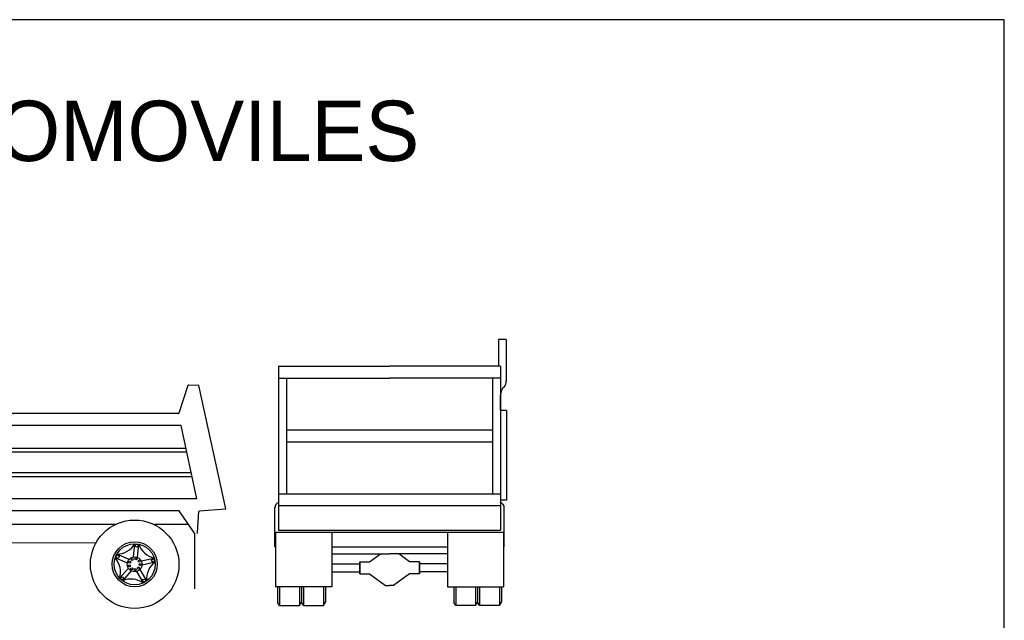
# Model space of a CAD drawing. Extents: x 149 to 250, y -977 to -912.
# Tile 156 of 156: x 230.03 to 241.44, y -919.37 to -912.4. Entities that reach past the tile are written whole.
import ezdxf

# ---------------------------------------------------------------- set-up
doc = ezdxf.new("R2010")
doc.units = 0
doc.header["$MEASUREMENT"] = 0
doc.layers.get('0').update_dxf_attribs({"linetype": 'CONTINUOUS'})
doc.layers.get('Defpoints').update_dxf_attribs({"linetype": 'CONTINUOUS'})
doc.layers.add('TEXTO', color=5, linetype='CONTINUOUS')

# ---------------------------------------------------------------- blocks, each defined once
blk = doc.blocks.new('LATCH')
for p, q in [((2.49, 24.17), (2.49, 20.17)), ((5.02, 24.17), (2.49, 24.17)), ((2.49, 20.17), (5.02, 20.17)), ((5.02, 20.17), (5.02, 24.17))]:
    blk.add_line(p, q)
blk.add_circle((3.81, 19.08), 0.545)
blk = doc.blocks.new('CAMION3')
for p, q in [((-0.359, 2.778), (-0.359, 3.085)), ((-0.267, 3.085), (-0.359, 3.085)), ((-0.267, 2.778), (-0.267, 3.085)), ((-0.58, 2.776), (0.071, 2.776)), ((-0.58, 2.655), (-0.58, 2.776)), ((0.071, 2.776), (0.071, 2.261)), ((-0.14, 2.573), (-0.58, 2.655)), ((-1.143, 2.525), (-0.359, 2.525)), ((-0.359, 2.527), (-0.359, 2.616)), ((-0.359, 2.525), (-0.267, 2.523)), ((-0.267, 2.525), (-0.267, 2.599)), ((-0.067, 2.123), (-0.14, 2.573)), ((2.267, 2.588), (2.163, 2.265)), ((2.395, 2.587), (2.273, 2.592)), ((2.705, 1.156), (2.395, 2.587)), ((-1.223, 2.479), (-1.476, 1.964)), ((-1.147, 2.48), (-1.333, 2.086)), ((-1.147, 2.48), (-0.22, 2.48)), ((-1.135, 2.449), (-1.135, 2.461)), ((-1.109, 2.461), (-1.135, 2.461)), ((-1.002, 2.383), (-1.135, 2.449)), ((-1.109, 2.449), (-1.135, 2.449)), ((-1.109, 2.449), (-1.109, 2.461)), ((-0.997, 2.393), (-1.109, 2.449)), ((-1.074, 2.434), (-1.04, 2.434)), ((-1.053, 2.421), (-1.023, 2.449)), ((-1.042, 2.416), (-1.006, 2.449)), ((-1.037, 2.419), (-1.037, 2.414)), ((-1.037, 2.401), (-1.037, 2.009)), ((-1.006, 2.461), (-1.023, 2.461)), ((-1.023, 2.449), (-1.023, 2.461)), ((-1.006, 2.449), (-1.023, 2.449)), ((-1.021, 2.434), (-0.56, 2.434)), ((-1.006, 2.449), (-1.006, 2.461)), ((-0.979, 2.402), (-0.968, 2.402)), ((-0.447, 0.964), (-0.447, 2.48)), ((-0.216, 2.457), (-0.216, 2.262)), ((-1.136, 2.394), (-1.278, 2.096)), ((-1.002, 2.379), (-1.002, 2.035)), ((-0.956, 2.391), (-0.956, 2.023)), ((-0.491, 2.365), (-0.491, 2.066)), ((-0.216, 2.262), (-0.216, 1.228)), ((2.157, 2.261), (0.071, 2.261)), ((-1.333, 2.086), (-1.333, 1.195)), ((-0.067, 2.123), (-0.067, 1.134)), ((0.071, 2.123), (0.071, 1.271)), ((0.245, 2.123), (0.071, 2.123)), ((2.187, 2.123), (0.245, 2.123)), ((2.371, 1.271), (2.187, 2.123)), ((-1.216, 1.997), (-1.066, 1.997)), ((-1, 2.025), (-1.193, 1.945)), ((-1.193, 1.945), (-1.193, 1.933)), ((-1.163, 1.945), (-1.193, 1.945)), ((-0.992, 2.016), (-1.163, 1.945)), ((-1.163, 1.945), (-1.163, 1.933)), ((-1.051, 1.991), (-1.009, 1.945)), ((-1.04, 1.996), (-0.993, 1.945)), ((-1.036, 1.997), (-0.56, 1.997)), ((-1.009, 1.945), (-1.009, 1.933)), ((-0.993, 1.945), (-1.009, 1.945)), ((-0.993, 1.945), (-0.993, 1.933)), ((-0.979, 2.012), (-0.968, 2.012)), ((-1.906, 1.27), (-1.906, 1.85)), ((-1.163, 1.933), (-1.193, 1.933)), ((-0.993, 1.933), (-1.009, 1.933)), ((0.071, 1.862), (2.244, 1.862)), ((0.071, 1.816), (2.253, 1.816)), ((-2.65, 1.537), (-2.688, 0.861)), ((-2.627, 1.525), (-2.649, 1.149)), ((0.071, 1.578), (2.305, 1.578)), ((0.071, 1.532), (2.315, 1.532)), ((-2.179, 1.257), (-2.206, 1.255)), ((-2.151, 1.26), (-2.179, 1.257)), ((-2.119, 1.262), (-2.151, 1.26)), ((-2.083, 1.265), (-2.119, 1.262)), ((-2.041, 1.266), (-2.083, 1.265)), ((-1.994, 1.268), (-2.041, 1.266)), ((-1.939, 1.268), (-1.994, 1.268)), ((-1.876, 1.268), (-1.939, 1.268)), ((2.371, 1.271), (0.071, 1.271)), ((-2.321, 1.24), (-2.342, 1.237)), ((-2.3, 1.243), (-2.321, 1.24)), ((-2.278, 1.246), (-2.3, 1.243)), ((-2.255, 1.249), (-2.278, 1.246)), ((-2.231, 1.252), (-2.255, 1.249)), ((-2.206, 1.255), (-2.231, 1.252)), ((-1.104, 0.965), (-1.333, 1.195)), ((-0.216, 1.228), (-0.216, 0.975)), ((2.4, 1.132), (2.705, 1.156)), ((2.166, 1.134), (-0.067, 1.134)), ((-0.044, 1.134), (-0.044, 0.975)), ((2.345, 0.874), (2.166, 1.134)), ((2.377, 0.88), (2.395, 1.127)), ((-1.104, 0.965), (-0.447, 0.964)), ((-0.05, 0.975), (-0.447, 0.975)), ((1.425, 0.975), (-0.067, 0.975)), ((2.276, 0.975), (1.875, 0.975)), ((-2.688, 0.861), (-2.454, 0.861)), ((-2.688, 0.838), (-2.688, 0.631)), ((-2.688, 0.838), (-2.466, 0.838)), ((-1.229, 0.541), (-1.229, 0.896)), ((-1.229, 0.896), (-0.311, 0.895)), ((-0.311, 0.817), (-1.229, 0.817)), ((-0.311, 0.895), (-0.311, 0.541)), ((2.345, 0.874), (2.345, 0.228)), ((-1.963, 0.556), (-2.02, 0.731)), ((-2.002, 0.69), (-2.016, 0.733)), ((-1.967, 0.702), (-2.002, 0.69)), ((-1.967, 0.702), (-1.981, 0.745)), ((-1.919, 0.571), (-1.977, 0.746)), ((-1.365, 0.706), (-1.365, 0.56)), ((-1.319, 0.706), (-1.319, 0.56)), ((-0.311, 0.771), (-1.229, 0.771)), ((-0.311, 0.765), (1.201, 0.763)), ((1.636, 0.598), (1.652, 0.751)), ((1.682, 0.594), (1.698, 0.746)), ((-2.665, 0.608), (-2.58, 0.608)), ((-1.896, 0.563), (-1.747, 0.672)), ((-1.869, 0.526), (-1.72, 0.634)), ((-1.781, 0.641), (-1.744, 0.668)), ((-1.759, 0.612), (-1.781, 0.641)), ((-1.759, 0.612), (-1.722, 0.638)), ((-0.311, 0.587), (-1.229, 0.587)), ((1.565, 0.526), (1.424, 0.589)), ((1.584, 0.568), (1.443, 0.631)), ((1.726, 0.553), (1.877, 0.585)), ((-1.977, 0.536), (-2.162, 0.536)), ((-2.117, 0.531), (-2.162, 0.531)), ((-2.117, 0.495), (-2.162, 0.495)), ((-1.977, 0.49), (-2.162, 0.49)), ((-2.117, 0.531), (-2.117, 0.495)), ((-1.963, 0.47), (-2.019, 0.295)), ((-1.896, 0.464), (-1.746, 0.356)), ((-1.869, 0.501), (-1.719, 0.393)), ((-1.365, 0.56), (-1.23, 0.559)), ((-0.311, 0.541), (-1.229, 0.541)), ((1.577, 0.467), (1.474, 0.353)), ((1.736, 0.508), (1.886, 0.54)), ((-1.919, 0.456), (-1.976, 0.281)), ((-1.78, 0.386), (-1.758, 0.416)), ((-1.78, 0.386), (-1.743, 0.36)), ((-1.758, 0.416), (-1.722, 0.389)), ((1.611, 0.436), (1.508, 0.322)), ((1.671, 0.43), (1.748, 0.297)), ((1.711, 0.453), (1.788, 0.32)), ((-2.001, 0.336), (-2.015, 0.293)), ((-2.001, 0.336), (-1.966, 0.325)), ((-1.966, 0.325), (-1.98, 0.282))]:
    blk.add_line(p, q)
for points in [[(-0.216, 1.23), (-0.198, 1.23), (-0.198, 2.263)], [(-0.198, 2.263), (-0.216, 2.263)]]:
    blk.add_lwpolyline(points)
blk.add_lwpolyline([(-2.674, 1.07), (-2.584, 1.07, -0.414214), (-2.572, 1.059), (-2.572, 0.943, -0.414214), (-2.584, 0.932), (-2.682, 0.932)], format="xyb")
for centre, radius in [((-1.925, 0.513), 0.513), ((1.65, 0.513), 0.513), ((-1.925, 0.513), 0.261), ((-1.925, 0.513), 0.238), ((-1.992, 0.72), 0.0114), ((1.65, 0.513), 0.261), ((1.65, 0.513), 0.238), ((1.673, 0.73), 0.0171), ((-1.925, 0.513), 0.0574), ((-1.749, 0.642), 0.0114), ((1.451, 0.602), 0.0171), ((1.65, 0.513), 0.0861), ((1.622, 0.57), 0.0115), ((1.665, 0.575), 0.0115), ((1.863, 0.558), 0.0171), ((-2.142, 0.513), 0.0114), ((-1.925, 0.513), 0.0402), ((1.589, 0.496), 0.0115), ((1.592, 0.539), 0.0115), ((1.615, 0.461), 0.0115), ((1.656, 0.451), 0.0115), ((1.695, 0.47), 0.0115), ((1.701, 0.55), 0.0115), ((1.713, 0.509), 0.0115), ((-1.748, 0.386), 0.0114), ((1.504, 0.352), 0.0171), ((-1.992, 0.306), 0.0114), ((1.759, 0.325), 0.0171)]:
    blk.add_circle(centre, radius)
for centre, radius, start, end in [((-1.143, 2.434), 0.0918, 90, 150.6643), ((-0.285, 2.457), 0.0689, 360, 75.2802), ((2.273, 2.586), 0.00574, 87.9867, 162.0884), ((-1.074, 2.365), 0.0689, 108.7586, 154.6047), ((-1.074, 2.365), 0.0689, 90, 92.969), ((-0.979, 2.379), 0.023, 90, 180), ((-0.968, 2.391), 0.0115, 360, 90), ((-0.56, 2.365), 0.0689, 360, 90), ((0.245, 2.267), 0.00574, 213.9732, 270), ((2.157, 2.267), 0.00574, 270, 342.0884), ((-1.216, 2.066), 0.0689, 154.6047, 270), ((-0.56, 2.066), 0.0689, 270, 360), ((-0.508, -3.606), 5.631, 99.9558, 111.1469), ((-0.647, -3.657), 5.677, 98.4888, 109.3417), ((-1.487, 1.97), 0.0115, 278.4888, 333.773), ((-0.979, 2.035), 0.023, 180, 270), ((-0.968, 2.023), 0.0115, 270, 360), ((-2.466, 1.527), 0.184, 109.3417, 176.7747), ((-2.49, 1.518), 0.138, 111.1469, 176.7747), ((-1.901, 0.687), 0.582, 2.1902, 87.5901), ((-2.217, 0.223), 1.021, 97.0476, 116.4883), ((-1.875, 0.535), 0.664, 92.0948, 150.6239), ((-1.899, 0.663), 0.536, 4.6002, 90), ((2.401, 1.127), 0.00574, 94.4657, 175.9883), ((-1.875, 0.535), 0.664, 152.8722, 163.6201), ((2.372, 0.88), 0.00574, 269.9193, 355.9883), ((-2.788, 0.787), 0.284, 323.1578, 346.7153), ((-2.258, 0.755), 0.238, 294.0857, 354.1461), ((-1.798, 0.905), 0.238, 222.0857, 282.1461), ((1.444, 0.87), 0.238, 269.9141, 329.9745), ((1.926, 0.819), 0.238, 197.9141, 257.9745), ((-2.665, 0.631), 0.023, 180, 270), ((-2.58, 0.631), 0.023, 270, 323.1578), ((-1.513, 0.514), 0.238, 150.0857, 210.1461), ((1.247, 0.428), 0.238, 341.9141, 41.9745), ((-2.258, 0.271), 0.238, 6.0857, 66.1461), ((2.026, 0.346), 0.238, 125.9141, 185.9745), ((-1.797, 0.122), 0.238, 78.0857, 138.1461), ((1.606, 0.104), 0.238, 53.9141, 113.9745)]:
    blk.add_arc(centre, radius, start, end)
at = {"xscale": 0.02296127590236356, "yscale": 0.02296127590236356, "zscale": 0.02296127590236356}
blk.add_blockref('LATCH', (-0.622, 0.964), dxfattribs=at)
blk = doc.blocks.new('CAMION5')
for p, q in [((1.586, 3.613), (1.478, 3.613)), ((1.478, 3.613), (1.478, 3.252)), ((1.586, 3.613), (1.586, 3.047)), ((-1.506, 3.252), (-1.506, 1.024)), ((-1.506, 3.252), (0, 3.252)), ((1.506, 3.252), (0, 3.252)), ((1.506, 3.252), (1.506, 1.024)), ((-1.506, 3.09), (0, 3.09)), ((-1.398, 3.09), (-1.398, 1.518)), ((1.506, 3.09), (0, 3.09)), ((1.398, 3.09), (1.398, 1.518)), ((1.506, 2.647), (1.506, 2.863)), ((1.587, 2.647), (1.506, 2.647)), ((1.587, 2.647), (1.587, 1.431)), ((-1.398, 2.385), (1.398, 2.385)), ((-1.398, 2.223), (1.398, 2.223)), ((-1.506, 1.518), (1.506, 1.518)), ((-1.506, 1.356), (1.506, 1.356)), ((1.587, 1.431), (1.506, 1.431)), ((1.506, 1.431), (1.506, 1.399)), ((-1.559, 0.797), (-1.559, 1.335)), ((1.559, 0.797), (1.559, 1.335)), ((-1.547, 0.997), (-1.547, 0.25)), ((-1.547, 0.997), (1.547, 0.997)), ((-1.506, 1.024), (1.506, 1.024)), ((-0.785, 0.997), (-0.785, 0.25)), ((0.785, 0.997), (0.785, 0.25)), ((1.547, 0.997), (1.547, 0.25)), ((-1.559, 0.797), (-1.547, 0.797)), ((-0.785, 0.797), (0.785, 0.797)), ((-0.785, 0.701), (0, 0.701)), ((-0.27, 0.592), (-0.125, 0.701)), ((0.785, 0.701), (0, 0.701)), ((0.27, 0.592), (0.125, 0.701)), ((1.547, 0.797), (1.559, 0.797)), ((-0.785, 0.565), (-0.405, 0.565)), ((-0.405, 0.592), (-0.27, 0.592)), ((-0.405, 0.43), (-0.405, 0.592)), ((-0.405, 0.592), (-0.405, 0.43)), ((0.405, 0.592), (0.27, 0.592)), ((0.405, 0.592), (0.405, 0.43)), ((0.405, 0.43), (0.405, 0.592)), ((0.785, 0.565), (0.405, 0.565)), ((-0.785, 0.457), (-0.405, 0.457)), ((-0.405, 0.43), (-0.27, 0.43)), ((-0.27, 0.43), (-0.054, 0.268)), ((0.27, 0.43), (0.054, 0.268)), ((0.405, 0.43), (0.27, 0.43)), ((0.785, 0.457), (0.405, 0.457)), ((-0.054, 0.268), (0, 0.268)), ((0.054, 0.268), (0, 0.268)), ((-0.785, 0.25), (-1.547, 0.25)), ((-1.52, 0.25), (-1.52, 0.042)), ((-1.493, 0.25), (-1.493, 0)), ((-1.223, 0.25), (-1.223, 0)), ((-1.196, 0.25), (-1.196, 0.042)), ((-1.169, 0.25), (-1.169, 0)), ((-0.899, 0.25), (-0.899, 0)), ((-0.872, 0.25), (-0.872, 0.042)), ((0.785, 0.25), (1.547, 0.25)), ((0.872, 0.25), (0.872, 0.042)), ((0.899, 0.25), (0.899, 0)), ((1.169, 0.25), (1.169, 0)), ((1.196, 0.25), (1.196, 0.042)), ((1.223, 0.25), (1.223, 0)), ((1.493, 0.25), (1.493, 0)), ((1.52, 0.25), (1.52, 0.042)), ((-1.493, 0), (-1.52, 0.042)), ((-1.493, 0), (-1.223, 0)), ((-1.223, 0), (-1.196, 0.042)), ((-1.169, 0), (-1.196, 0.042)), ((-1.169, 0), (-0.899, 0)), ((-0.899, 0), (-0.872, 0.042)), ((0.899, 0), (0.872, 0.042)), ((1.169, 0), (0.899, 0)), ((1.169, 0), (1.196, 0.042)), ((1.223, 0), (1.196, 0.042)), ((1.493, 0), (1.223, 0)), ((1.493, 0), (1.52, 0.042))]:
    blk.add_line(p, q)
for centre, radius, start, end in [((1.641, 2.863), 0.135, 129.1622, 180), ((1.451, 3.054), 0.135, 320.3205, 0), ((-1.486, 1.33), 0.0724, 104.5069, 184.6274), ((1.486, 1.33), 0.0724, 355.3726, 75.4931)]:
    blk.add_arc(centre, radius, start, end)

msp = doc.modelspace()

# ---------------------------------------------------------------- linework, layer by layer
at = {"layer": 'Defpoints'}
msp.add_lwpolyline([(219.83731, -940.3021), (241.43731, -940.3021), (241.43731, -912.4021), (219.83731, -912.4021)], close=True, dxfattribs=at)

# ---------------------------------------------------------------- block references
at = {"color": 7}
msp.add_blockref('CAMION3', (229.70805, -919.23228, -0.00446), dxfattribs=at)
at = {"color": 7, "xscale": 0.8533706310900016, "yscale": 0.8533706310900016, "zscale": 0.8533706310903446}
msp.add_blockref('CAMION5', (234.31184, -919.19563, -0.00446), dxfattribs=at)

# ---------------------------------------------------------------- texts
at = {"layer": 'TEXTO', "insert": (227.89444, -913.34178), "char_height": 0.7, "width": 14.7708, "attachment_point": 1}
msp.add_mtext('{\\fCityBlueprint|b0|i0|c2|p2;AUTOMOVILES}', dxfattribs=at)

doc.saveas('drawing.dxf')
